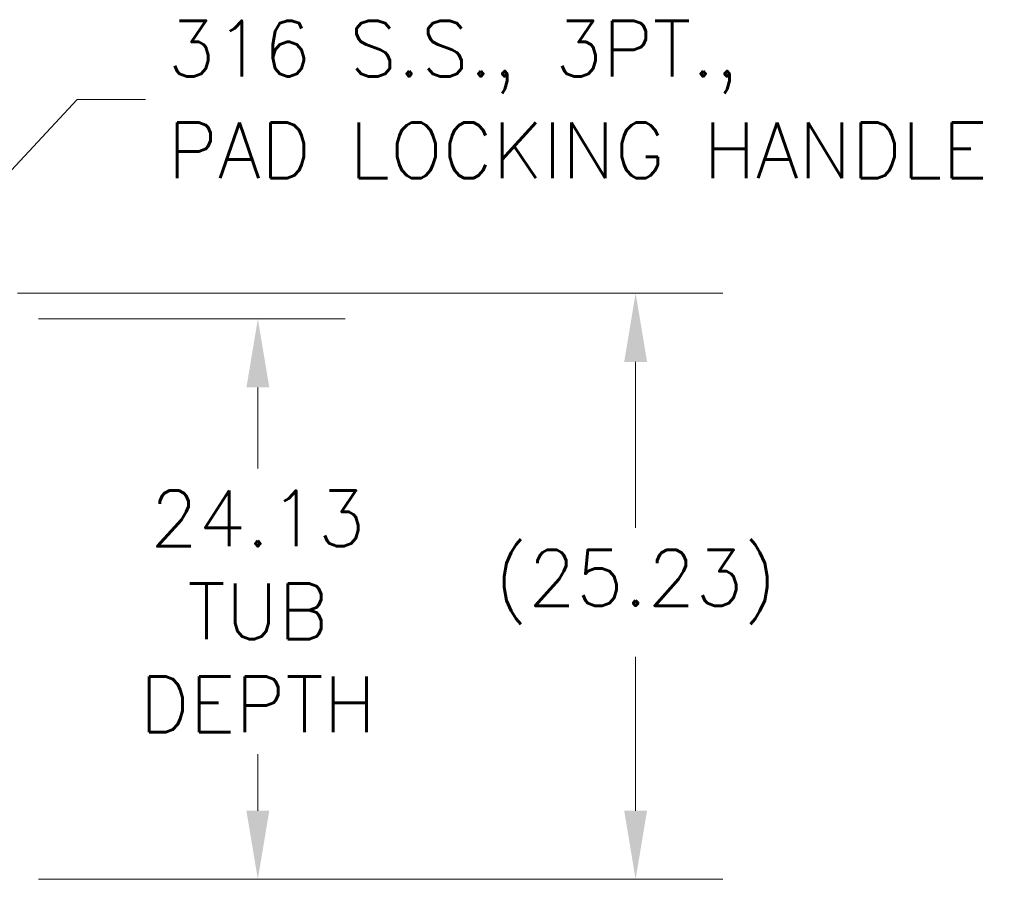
# Model space of a CAD drawing. Header units: inches. Extents: x 4 to 506, y 11 to 319.
# Tile 24 of 47: x 232 to 274, y 72 to 109. Entities that reach past the tile are written whole.
import ezdxf

# ---------------------------------------------------------------- set-up
doc = ezdxf.new("R2010")
doc.units = ezdxf.units.IN
doc.header["$LTSCALE"] = 30
doc.header["$MEASUREMENT"] = 0
doc.layers.add('Dimension (ANSI)', color=7, linetype='Continuous', lineweight=5)
doc.layers.add('Symbol (ANSI)', color=7, linetype='Continuous', lineweight=5)
doc.styles.add('ROMANS', font='romans.shx')
doc.dimstyles.new('Default (ANSI)', dxfattribs={"dimscale": 30, "dimtxt": 0.08, "dimasz": 0.098425, "dimexe": 0.125, "dimexo": 0.0625, "dimgap": 0.031496, "dimtad": 0, "dimtih": 1, "dimtoh": 1, "dimrnd": 1e-08, "dimzin": 0, "dimdsep": 46, "dimtxsty": 'ROMANS', "dimcen": 0.09, "dimdle": 0.393701, "dimclrd": 256, "dimclre": 256, "dimclrt": 256, "dimadec": 0, "dimazin": 0, "dimtfac": 1.25, "dimtofl": 0, "dimtmove": 0, "dimatfit": 3, "dimfxl": 0, "dimtolj": 1, "dimtzin": 0, "dimlwd": -1, "dimlwe": -1, "dimarcsym": 0})
doc.dimstyles.new('Default (ANSI)$7', dxfattribs={"dimscale": 30, "dimtxt": 0.08, "dimasz": 0.098425, "dimexe": 0.125, "dimexo": 0.0625, "dimgap": 0.031496, "dimtad": 0, "dimtih": 1, "dimtoh": 1, "dimrnd": 1e-08, "dimzin": 0, "dimdsep": 46, "dimtxsty": 'ROMANS', "dimcen": 0.09, "dimdle": 0.393701, "dimclrd": 256, "dimclre": 256, "dimclrt": 256, "dimadec": 0, "dimazin": 0, "dimtfac": 1.25, "dimtofl": 0, "dimtmove": 0, "dimatfit": 3, "dimfxl": 0, "dimtolj": 1, "dimtzin": 0, "dimlwd": -1, "dimlwe": -1, "dimarcsym": 0})

# ---------------------------------------------------------------- blocks, each defined once
blk = doc.blocks.new('*D12')
at = {"layer": 'Defpoints', "color": 0}
for p in [(230.496, 96.181), (230.496, 72.056), (241.803, 72.056)]:
    blk.add_point(p, dxfattribs=at)
at = {"layer": 'Dimension (ANSI)'}
for p, q in [((232.371, 96.181), (245.553, 96.181)), ((241.803, 93.228), (241.803, 89.736)), ((241.803, 75.009), (241.803, 77.446)), ((232.371, 72.056), (245.553, 72.056))]:
    blk.add_line(p, q, dxfattribs=at)
for points in [[(241.311, 93.228), (242.295, 93.228), (241.803, 96.181)], [(241.311, 75.009), (242.295, 75.009), (241.803, 72.056)]]:
    blk.add_solid(points, dxfattribs=at)
at = {"layer": 'Dimension (ANSI)', "insert": (241.803, 83.591), "char_height": 2.4, "attachment_point": 5, "style": 'ROMANS'}
blk.add_mtext('\\A1;24.13\\PTUB\\PDEPTH', dxfattribs=at)
blk = doc.blocks.new('*D13')
at = {"layer": 'Defpoints', "color": 0}
for p in [(229.591, 97.283), (230.496, 72.056), (258.057, 72.056)]:
    blk.add_point(p, dxfattribs=at)
at = {"layer": 'Dimension (ANSI)'}
for p, q in [((231.466, 97.283), (261.807, 97.283)), ((258.057, 94.33), (258.057, 87.179)), ((258.057, 75.009), (258.057, 81.632)), ((232.371, 72.056), (261.807, 72.056))]:
    blk.add_line(p, q, dxfattribs=at)
for points in [[(257.564, 94.33), (258.549, 94.33), (258.057, 97.283)], [(257.564, 75.009), (258.549, 75.009), (258.057, 72.056)]]:
    blk.add_solid(points, dxfattribs=at)
at = {"layer": 'Dimension (ANSI)', "insert": (258.057, 86.234), "char_height": 2.4, "attachment_point": 2, "style": 'ROMANS'}
blk.add_mtext('\\A1;(25.23)', dxfattribs=at)

msp = doc.modelspace()

# ---------------------------------------------------------------- texts
at = {"layer": 'Symbol (ANSI)', "insert": (237.9203, 105.6265), "char_height": 2.4, "width": 41.706708, "attachment_point": 4, "line_spacing_factor": 1.093904, "style": 'ROMANS'}
msp.add_mtext('{\\fRomanS|b0|i0;\\H2.4000;316 S.S., 3PT.,\\PPAD LOCKING HANDLE}', dxfattribs=at)

# ---------------------------------------------------------------- dimensions: what is measured, and where the dimension line sits
at = {"layer": 'Dimension (ANSI)'}
for base, p1, p2, text, override, picture, middle in [((258.0565, 72.056), (229.5905, 97.2828), (230.4962, 72.056), '(<>)', {"dimgap": 0.031496, "dimdec": 2, "dimtol": 0, "dimlim": 0, "dimtp": 0, "dimtm": 0, "dimtdec": 2, "dimatfit": 1}, '*D13', (258.0565, 84.4052)), ((241.8027441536, 72.0560356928), (230.4962496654, 96.1810356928), (230.4962496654, 72.0560356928), '<>\\PTUB\\PDEPTH', {"dimdec": 2, "dimtp": 0, "dimtm": 0, "dimtdec": 2, "dimatfit": 1}, '*D12', (241.8027441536, 83.5913281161))]:
    dim = msp.add_linear_dim(base=base, p1=p1, p2=p2, angle=90, text=text, dimstyle='Default (ANSI)', override=override, dxfattribs=at)
    dim.commit()
    dim.dimension.update_dxf_attribs({"geometry": picture, "text_midpoint": middle, "dimtype": 160})

# ---------------------------------------------------------------- leaders
at = {"layer": 'Symbol (ANSI)', "annotation_type": 0, "has_hookline": 1, "hookline_direction": 0, "text_width": 40.5792}
msp.add_leader([(227.1679, 98.2278), (234.0227, 105.6265), (236.9754, 105.6265)], dimstyle='Default (ANSI)$7', override={"dimtad": 0}, dxfattribs=at)

doc.saveas('drawing.dxf')
